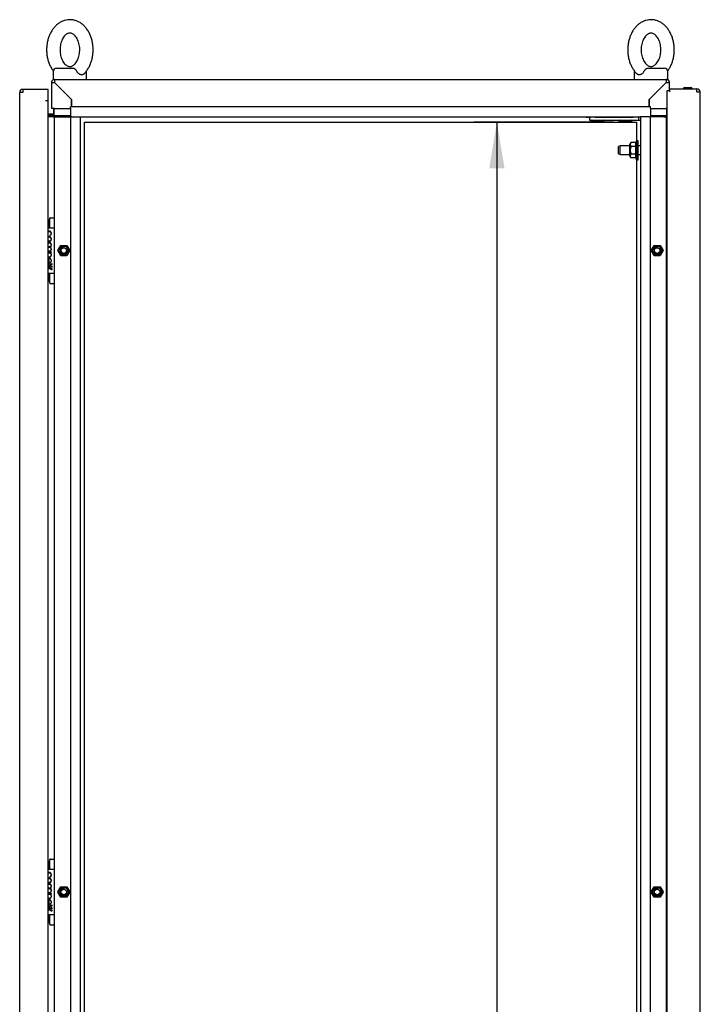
# Paper-space layout 'Layout1' of a CAD drawing. Extents: x 94 to 6181, y 158 to 4314.
# Tile 4 of 11: x 2140 to 2750, y 2424 to 3307. Entities that reach past the tile are written whole.
import ezdxf
from ezdxf.lldxf.tags import DXFTag

# ---------------------------------------------------------------- set-up
doc = ezdxf.new("R2010")
doc.units = 0
doc.header["$LTSCALE"] = 15
doc.layers.get('0').update_dxf_attribs({"linetype": 'CONTINUOUS'})
for name, color, linetype in [('_TRANSLATION', 7, 'CONTINUOUS'), ('AE00100_03', 7, 'CONTINUOUS'), ('AE00198_03', 7, 'CONTINUOUS'), ('AE00217_25', 7, 'CONTINUOUS'), ('AE00219_00', 7, 'CONTINUOUS'), ('AE00219_03', 7, 'CONTINUOUS'), ('AE00224_00', 7, 'CONTINUOUS'), ('AE00368_00', 7, 'CONTINUOUS'), ('AE00500_10', 7, 'CONTINUOUS'), ('AE00715_01', 7, 'CONTINUOUS'), ('DV2__TRANSLATION', 7, 'CONTINUOUS'), ('F0000001_24', 7, 'CONTINUOUS'), ('F0000001_44', 7, 'CONTINUOUS'), ('F0000001_45', 7, 'CONTINUOUS'), ('M0000000_06', 7, 'CONTINUOUS'), ('M0000000_14', 7, 'CONTINUOUS'), ('M0000000_39', 7, 'CONTINUOUS'), ('M0000000_54', 7, 'CONTINUOUS'), ('M0000000_59', 7, 'CONTINUOUS'), ('M0000000_70', 7, 'CONTINUOUS')]:
    doc.layers.add(name, color=color, linetype=linetype)
doc.styles.add('SEACAD_ARIAL', font='arial.ttf')
doc.styles.add('SEACAD_ARIALI', font='ariali.ttf')
tags = doc.linetypes.add('CENTER2', pattern=[28.575, 19.05, -3.175, 3.175, -3.175]).pattern_tags.tags
tags[10:11] = [DXFTag(74, 4), DXFTag(75, 0), DXFTag(340, '0'), DXFTag(46, 0.0), DXFTag(50, 0.0), DXFTag(44, 0.0), DXFTag(45, 0.0)]
tags[8:9] = [DXFTag(74, 4), DXFTag(75, 0), DXFTag(340, '0'), DXFTag(46, 0.0), DXFTag(50, 0.0), DXFTag(44, 0.0), DXFTag(45, 0.0)]
tags[6:7] = [DXFTag(74, 4), DXFTag(75, 0), DXFTag(340, '0'), DXFTag(46, 0.0), DXFTag(50, 0.0), DXFTag(44, 0.0), DXFTag(45, 0.0)]
tags[4:5] = [DXFTag(74, 4), DXFTag(75, 0), DXFTag(340, '0'), DXFTag(46, 0.0), DXFTag(50, 0.0), DXFTag(44, 0.0), DXFTag(45, 0.0)]
doc.dimstyles.new('ISO', dxfattribs={"dimtxt": 13.75, "dimasz": 13.75, "dimexe": 6.875, "dimexo": 6.875, "dimgap": 3.4375, "dimtad": 1, "dimdec": 1, "dimtxsty": 'SEACAD_ARIAL', "dimblk1": '_SE_FILLED', "dimblk2": '_SE_FILLED', "dimsah": 1, "dimcen": 6.875, "dimazin": 3, "dimtfac": 0.7, "dimtdec": 3, "dimtmove": 0, "dimatfit": 3})

# ---------------------------------------------------------------- blocks, each defined once
blk = doc.blocks.new('DMBLK25')
at = {"layer": '_TRANSLATION', "linetype": 'CONTINUOUS'}
for points in [[(2560.84, 3173.37), (2574.59, 3173.37), (2567.71, 3214.62)], [(2560.84, 1325.87), (2567.71, 1284.62), (2574.59, 1325.87)]]:
    blk.add_hatch(color=7, dxfattribs=at).paths.add_polyline_path(points)
at = {"layer": '_TRANSLATION', "color": 7, "linetype": 'CONTINUOUS'}
for p, q in [((2672.28, 3214.62), (2547.09, 3214.62)), ((2567.71, 3214.62), (2567.71, 1284.62)), ((2672.28, 1284.62), (2547.09, 1284.62))]:
    blk.add_line(p, q, dxfattribs=at)
at = {"layer": '_TRANSLATION', "color": 7, "linetype": 'CONTINUOUS', "style": 'SEACAD_ARIALI'}
blk.add_text('1930', height=41.25, rotation=90, dxfattribs=at).set_placement((2557.4, 2185.45))
blk = doc.blocks.new('_SE_FILLED')
at = {"color": 0}
blk.add_line((0, 0), (-1, 0), dxfattribs=at)
blk.add_solid([(0, 0), (-1, -0.1665), (-1, 0.1665), (0, 0)], dxfattribs=at)

psp = doc.layouts.get("Layout1")

# ---------------------------------------------------------------- linework, layer by layer
at = {"layer": 'AE00100_03', "color": 7, "linetype": 'CONTINUOUS'}
psp.add_line((2736.2, 3245.92), (2741.6, 3245.92), dxfattribs=at)
for centre, start, end in [((2736.2, 3244.62), 90, 180), ((2741.6, 3244.62), 0, 90)]:
    psp.add_arc(centre, 1.3, start, end, dxfattribs=at)
at = {"layer": 'AE00198_03', "color": 7, "linetype": 'CONTINUOUS'}
for p, q in [((2166.2, 3120.12), (2166.2, 3127.37)), ((2166.9, 3127.37), (2166.2, 3127.37)), ((2166.2, 3071.87), (2166.2, 3079.12)), ((2166.2, 3071.87), (2166.9, 3071.87)), ((2166.2, 2552.37), (2166.2, 2545.12)), ((2166.9, 2552.37), (2166.2, 2552.37)), ((2166.2, 2504.12), (2166.2, 2496.87)), ((2166.2, 2496.87), (2166.9, 2496.87))]:
    psp.add_line(p, q, dxfattribs=at)
for centre, start, end in [((2171.57, 3121.44), 132.17472, 140.4792), ((2171.57, 3077.8), 219.5208, 227.82528), ((2171.57, 2546.44), 132.17472, 140.4792), ((2171.57, 2502.8), 219.5208, 227.82528)]:
    psp.add_arc(centre, 8, start, end, dxfattribs=at)
at = {"layer": 'AE00217_25', "color": 7, "linetype": 'CONTINUOUS'}
for p, q in [((2678.18, 3193.62), (2676.9, 3192.94)), ((2676.9, 3186.3), (2676.9, 3192.94)), ((2678.18, 3185.62), (2678.18, 3193.62)), ((2686.9, 3193.62), (2678.18, 3193.62)), ((2696.4, 3193.62), (2694.4, 3193.62)), ((2676.9, 3186.3), (2678.18, 3185.62)), ((2678.18, 3185.62), (2686.9, 3185.62)), ((2694.4, 3185.62), (2696.4, 3185.62))]:
    psp.add_line(p, q, dxfattribs=at)
at = {"layer": 'AE00219_00', "color": 7, "linetype": 'CONTINUOUS'}
for p, q in [((2652.44, 3216.62), (2651.9, 3216.12)), ((2651.9, 3216.12), (2663.9, 3216.12)), ((2651.9, 3216.12), (2651.9, 3215.62)), ((2651.9, 3215.62), (2663.9, 3215.62)), ((2654.9, 3219.62), (2654.9, 3219.12)), ((2660.9, 3219.12), (2660.9, 3219.62)), ((2663.9, 3216.12), (2663.37, 3216.62)), ((2663.9, 3215.62), (2663.9, 3216.12)), ((2677.44, 3216.62), (2676.9, 3216.12)), ((2676.9, 3216.12), (2688.9, 3216.12)), ((2676.9, 3216.12), (2676.9, 3215.62)), ((2676.9, 3215.62), (2688.9, 3215.62)), ((2679.9, 3219.62), (2679.9, 3219.12)), ((2685.9, 3219.12), (2685.9, 3219.62)), ((2688.9, 3216.12), (2688.37, 3216.62)), ((2688.9, 3215.62), (2688.9, 3216.12))]:
    psp.add_line(p, q, dxfattribs=at)
at = {"layer": 'AE00219_03', "color": 7, "linetype": 'CONTINUOUS'}
for p, q in [((2750.1, 3128.12), (2749.9, 3128.12)), ((2750.1, 3116.12), (2750.1, 3128.12)), ((2749.9, 3116.12), (2750.1, 3116.12)), ((2750.1, 2553.12), (2749.9, 2553.12)), ((2750.1, 2541.12), (2750.1, 2553.12)), ((2749.9, 2541.12), (2750.1, 2541.12))]:
    psp.add_line(p, q, dxfattribs=at)
at = {"layer": 'AE00224_00', "color": 7, "linetype": 'CONTINUOUS'}
for p, q in [((2687.95, 3196.55), (2686.9, 3195.12)), ((2691.9, 3196.55), (2687.95, 3196.55)), ((2692.9, 3198.12), (2691.9, 3195.62)), ((2691.9, 3196.55), (2691.9, 3194.82)), ((2692.9, 3181.12), (2692.9, 3198.12)), ((2694.4, 3198.12), (2692.9, 3198.12)), ((2694.4, 3181.12), (2694.4, 3198.12)), ((2686.9, 3184.13), (2686.9, 3195.12)), ((2691.9, 3193.08), (2687.95, 3193.08)), ((2691.9, 3194.82), (2691.9, 3193.08)), ((2691.9, 3193.08), (2691.9, 3189.62)), ((2691.9, 3189.62), (2691.9, 3186.16)), ((2686.9, 3184.13), (2687.95, 3182.69)), ((2691.9, 3186.16), (2687.95, 3186.16)), ((2691.9, 3182.69), (2687.95, 3182.69)), ((2691.9, 3186.16), (2691.9, 3184.42)), ((2691.9, 3184.42), (2691.9, 3182.69)), ((2691.9, 3183.62), (2692.9, 3181.12)), ((2692.9, 3181.12), (2694.4, 3181.12))]:
    psp.add_line(p, q, dxfattribs=at)
for points, knots in [([(2687.95, 3196.55), (2687.54, 3195.99), (2687.27, 3195.42), (2687.27, 3194.68), (2687.29, 3194.53), (2687.35, 3194.23), (2687.4, 3194.08), (2687.57, 3193.65), (2687.75, 3193.37), (2687.95, 3193.08)], [0, 0, 0, 0, 0.5, 0.5, 0.625, 0.625, 0.75, 0.75, 1, 1, 1, 1]), ([(2687.95, 3193.08), (2687.75, 3192.53), (2687.58, 3191.96), (2687.4, 3191.09), (2687.35, 3190.8), (2687.29, 3190.21), (2687.27, 3189.91), (2687.27, 3189.02), (2687.34, 3188.44), (2687.57, 3187.28), (2687.75, 3186.71), (2687.95, 3186.16)], [0, 0, 0, 0, 0.25, 0.25, 0.375, 0.375, 0.5, 0.5, 0.75, 0.75, 1, 1, 1, 1]), ([(2687.95, 3186.16), (2687.54, 3185.6), (2687.27, 3185.03), (2687.27, 3184.28), (2687.29, 3184.13), (2687.35, 3183.84), (2687.4, 3183.69), (2687.57, 3183.26), (2687.75, 3182.97), (2687.95, 3182.69)], [0, 0, 0, 0, 0.5, 0.5, 0.625, 0.625, 0.75, 0.75, 1, 1, 1, 1])]:
    psp.add_open_spline(points, degree=3, knots=knots, dxfattribs=at)
at = {"layer": 'AE00368_00', "color": 7, "linetype": 'CONTINUOUS'}
for p, q in [((2647.7, 3219.62), (2647.7, 3219.12)), ((2647.7, 3219.12), (2650.93, 3219.12)), ((2668.1, 3219.12), (2668.1, 3219.62)), ((2672.7, 3219.62), (2672.7, 3219.12)), ((2693.1, 3219.12), (2693.1, 3219.62))]:
    psp.add_line(p, q, dxfattribs=at)
for centre, start, end in [((2651.5, 3219.82), 270, 343.39845), ((2664.3, 3219.82), 196.60155, 270), ((2676.5, 3219.82), 270, 343.39845), ((2689.3, 3219.82), 196.60155, 270)]:
    psp.add_arc(centre, 0.7, start, end, dxfattribs=at)
at = {"layer": 'AE00500_10', "color": 7, "linetype": 'CONTINUOUS'}
for p, q in [((2719.9, 3126.82), (2720.4, 3126.82)), ((2720.4, 3117.42), (2719.9, 3117.42)), ((2173.99, 3099.65), (2176.67, 3104.3)), ((2176.67, 3094.95), (2173.99, 3099.6)), ((2175.07, 3099.62), (2177.24, 3103.37)), ((2177.24, 3095.87), (2175.07, 3099.62)), ((2176.72, 3104.32), (2182.09, 3104.32)), ((2177.24, 3103.37), (2181.57, 3103.37)), ((2181.57, 3103.37), (2183.73, 3099.62)), ((2183.73, 3099.62), (2181.57, 3095.87)), ((2182.13, 3104.3), (2184.82, 3099.65)), ((2184.82, 3099.6), (2182.13, 3094.95)), ((2705.99, 3099.65), (2708.67, 3104.3)), ((2708.67, 3094.95), (2705.99, 3099.6)), ((2707.07, 3099.62), (2709.24, 3103.37)), ((2709.24, 3095.87), (2707.07, 3099.62)), ((2708.72, 3104.32), (2714.09, 3104.32)), ((2709.24, 3103.37), (2713.57, 3103.37)), ((2713.57, 3103.37), (2715.73, 3099.62)), ((2715.73, 3099.62), (2713.57, 3095.87)), ((2714.13, 3104.3), (2716.82, 3099.65)), ((2716.82, 3099.6), (2714.13, 3094.95)), ((2182.09, 3094.92), (2176.72, 3094.92)), ((2181.57, 3095.87), (2177.24, 3095.87)), ((2714.09, 3094.92), (2708.72, 3094.92)), ((2713.57, 3095.87), (2709.24, 3095.87)), ((2719.9, 3081.82), (2720.4, 3081.82)), ((2720.4, 3072.42), (2719.9, 3072.42)), ((2719.9, 2551.82), (2720.4, 2551.82)), ((2720.4, 2542.42), (2719.9, 2542.42)), ((2173.99, 2524.65), (2176.67, 2529.3)), ((2176.67, 2519.95), (2173.99, 2524.6)), ((2175.07, 2524.62), (2177.24, 2528.37)), ((2177.24, 2520.87), (2175.07, 2524.62)), ((2176.72, 2529.32), (2182.09, 2529.32)), ((2177.24, 2528.37), (2181.57, 2528.37)), ((2181.57, 2528.37), (2183.73, 2524.62)), ((2183.73, 2524.62), (2181.57, 2520.87)), ((2182.13, 2529.3), (2184.82, 2524.65)), ((2184.82, 2524.6), (2182.13, 2519.95)), ((2705.99, 2524.65), (2708.67, 2529.3)), ((2708.67, 2519.95), (2705.99, 2524.6)), ((2707.07, 2524.62), (2709.24, 2528.37)), ((2709.24, 2520.87), (2707.07, 2524.62)), ((2708.72, 2529.32), (2714.09, 2529.32)), ((2709.24, 2528.37), (2713.57, 2528.37)), ((2713.57, 2528.37), (2715.73, 2524.62)), ((2715.73, 2524.62), (2713.57, 2520.87)), ((2714.13, 2529.3), (2716.82, 2524.65)), ((2716.82, 2524.6), (2714.13, 2519.95)), ((2182.09, 2519.92), (2176.72, 2519.92)), ((2181.57, 2520.87), (2177.24, 2520.87)), ((2714.09, 2519.92), (2708.72, 2519.92)), ((2713.57, 2520.87), (2709.24, 2520.87)), ((2719.9, 2506.82), (2720.4, 2506.82)), ((2720.4, 2497.42), (2719.9, 2497.42))]:
    psp.add_line(p, q, dxfattribs=at)
for centre in [(2179.4, 3099.62), (2711.4, 3099.62), (2179.4, 2524.62), (2711.4, 2524.62)]:
    psp.add_circle(centre, 2.46, dxfattribs=at)
for centre, radius, start, end in [((2174.03, 3099.62), 0.05, 150, 210), ((2179.4, 3099.62), 3, 75, 15), ((2176.72, 3104.27), 0.05, 90, 150), ((2182.09, 3104.27), 0.05, 30, 90), ((2184.77, 3099.62), 0.05, 330, 30), ((2706.03, 3099.62), 0.05, 150, 210), ((2711.4, 3099.62), 3, 75, 15), ((2708.72, 3104.27), 0.05, 90, 150), ((2714.09, 3104.27), 0.05, 30, 90), ((2716.77, 3099.62), 0.05, 330, 30), ((2176.72, 3094.97), 0.05, 210, 270), ((2182.09, 3094.97), 0.05, 270, 330), ((2708.72, 3094.97), 0.05, 210, 270), ((2714.09, 3094.97), 0.05, 270, 330), ((2174.03, 2524.62), 0.05, 150, 210), ((2179.4, 2524.62), 3, 75, 15), ((2176.72, 2529.27), 0.05, 90, 150), ((2182.09, 2529.27), 0.05, 30, 90), ((2184.77, 2524.62), 0.05, 330, 30), ((2706.03, 2524.62), 0.05, 150, 210), ((2711.4, 2524.62), 3, 75, 15), ((2708.72, 2529.27), 0.05, 90, 150), ((2714.09, 2529.27), 0.05, 30, 90), ((2716.77, 2524.62), 0.05, 330, 30), ((2176.72, 2519.97), 0.05, 210, 270), ((2182.09, 2519.97), 0.05, 270, 330), ((2708.72, 2519.97), 0.05, 210, 270), ((2714.09, 2519.97), 0.05, 270, 330)]:
    psp.add_arc(centre, radius, start, end, dxfattribs=at)
at = {"layer": 'AE00715_01', "color": 7, "linetype": 'CONTINUOUS'}
for p, q in [((2169.9, 3260.12), (2169.9, 3253.12)), ((2172.9, 3263.12), (2188.2, 3263.12)), ((2199.9, 3253.12), (2199.9, 3260.12)), ((2690.9, 3260.12), (2690.9, 3253.12)), ((2702.6, 3263.12), (2717.9, 3263.12)), ((2720.9, 3253.12), (2720.9, 3260.12)), ((2169.9, 3253.12), (2171.2, 3253.12)), ((2178.9, 3253.12), (2190.9, 3253.12)), ((2699.9, 3253.12), (2711.9, 3253.12)), ((2719.6, 3253.12), (2720.9, 3253.12))]:
    psp.add_line(p, q, dxfattribs=at)
for centre, start, end in [((2172.9, 3260.12), 90, 180), ((2196.9, 3260.12), 0, 10.75203), ((2693.9, 3260.12), 169.14287, 180), ((2717.9, 3260.12), 0, 90)]:
    psp.add_arc(centre, 3, start, end, dxfattribs=at)
for points, knots in [([(2184.9, 3306.62), (2184.24, 3306.6), (2182.82, 3306.55), (2180.36, 3306.06), (2177.76, 3305.1), (2175.27, 3303.71), (2172.96, 3301.92), (2170.84, 3299.76), (2168.95, 3297.23), (2167.32, 3294.4), (2166, 3291.3), (2165, 3287.99), (2164.33, 3284.54), (2164.02, 3281), (2164.06, 3277.43), (2164.46, 3273.9), (2165.2, 3270.45), (2166.3, 3267.15), (2167.73, 3264.04), (2169.03, 3261.96), (2169.83, 3260.84), (2169.98, 3260.64)], [0, 0, 0, 0, 0.0324562, 0.0816786, 0.1309184, 0.1805933, 0.2310267, 0.282371, 0.334587, 0.3874859, 0.4408208, 0.4943779, 0.548, 0.6016517, 0.6553516, 0.7091432, 0.7630646, 0.8171615, 0.8714486, 0.9258621, 0.938263, 0.938263, 0.938263, 0.938263]), ([(2197.39, 3257.91), (2198.16, 3258.7), (2199.47, 3260.07), (2201.32, 3262.74), (2202.86, 3265.63), (2204.1, 3268.8), (2205.01, 3272.15), (2205.59, 3275.63), (2205.81, 3279.18), (2205.67, 3282.74), (2205.19, 3286.26), (2204.35, 3289.67), (2203.16, 3292.93), (2201.64, 3295.97), (2199.81, 3298.73), (2197.68, 3301.16), (2195.3, 3303.19), (2192.71, 3304.79), (2190.01, 3305.9), (2187.33, 3306.52), (2185.74, 3306.59), (2184.9, 3306.62)], [0, 0, 0, 0, 0.051244, 0.103659, 0.156694, 0.210102, 0.263683, 0.317311, 0.370969, 0.424686, 0.478503, 0.532464, 0.586609, 0.640939, 0.695352, 0.749621, 0.803421, 0.856393, 0.908286, 0.959071, 1, 1, 1, 1]), ([(2705.9, 3306.62), (2705.24, 3306.6), (2703.82, 3306.55), (2701.36, 3306.06), (2698.76, 3305.1), (2696.27, 3303.71), (2693.96, 3301.92), (2691.84, 3299.76), (2689.95, 3297.23), (2688.32, 3294.4), (2687, 3291.3), (2686, 3287.99), (2685.33, 3284.54), (2685.02, 3281), (2685.06, 3277.43), (2685.46, 3273.9), (2686.2, 3270.45), (2687.3, 3267.15), (2688.73, 3264.04), (2690.48, 3261.24), (2692.12, 3259.14), (2693.13, 3258.23), (2693.45, 3257.95)], [0, 0, 0, 0, 0.032451, 0.081666, 0.130899, 0.180566, 0.230992, 0.282328, 0.334536, 0.387427, 0.440754, 0.494303, 0.547917, 0.601561, 0.655252, 0.709036, 0.762949, 0.817038, 0.871317, 0.925722, 0.980051, 1, 1, 1, 1]), ([(2720.82, 3260.64), (2721.32, 3261.3), (2722.42, 3262.93), (2723.86, 3265.63), (2725.1, 3268.8), (2726.01, 3272.15), (2726.59, 3275.63), (2726.81, 3279.18), (2726.67, 3282.74), (2726.19, 3286.26), (2725.35, 3289.67), (2724.16, 3292.93), (2722.64, 3295.97), (2720.81, 3298.73), (2718.68, 3301.16), (2716.3, 3303.19), (2713.71, 3304.79), (2711.01, 3305.9), (2708.33, 3306.52), (2706.74, 3306.59), (2705.9, 3306.62)], [0.0619842, 0.0619842, 0.0619842, 0.0619842, 0.1038465, 0.15687, 0.2102672, 0.263837, 0.3174534, 0.3711004, 0.4248059, 0.4786124, 0.5325621, 0.5866953, 0.6410136, 0.6954158, 0.7496736, 0.8034617, 0.8564226, 0.9083055, 0.9590799, 1, 1, 1, 1]), ([(2184.9, 3294.62), (2185.08, 3294.62), (2185.61, 3294.6), (2186.57, 3294.37), (2187.78, 3293.76), (2189.02, 3292.8), (2190.24, 3291.45), (2191.38, 3289.7), (2192.34, 3287.65), (2193.09, 3285.34), (2193.58, 3282.86), (2193.79, 3280.26), (2193.72, 3277.65), (2193.36, 3275.09), (2192.74, 3272.69), (2191.88, 3270.52), (2190.84, 3268.65), (2189.68, 3267.12), (2188.46, 3265.96), (2187.24, 3265.17), (2186.05, 3264.72), (2184.84, 3264.56), (2183.64, 3264.74), (2182.37, 3265.27), (2181.13, 3266.14), (2179.88, 3267.39), (2178.7, 3269.06), (2177.69, 3271.04), (2176.89, 3273.29), (2176.33, 3275.74), (2176.04, 3278.31), (2176.04, 3280.93), (2176.33, 3283.51), (2176.89, 3285.95), (2177.69, 3288.19), (2178.68, 3290.14), (2179.82, 3291.77), (2181.03, 3293.02), (2182.26, 3293.9), (2183.45, 3294.44), (2184.33, 3294.61), (2184.79, 3294.62), (2184.9, 3294.62)], [0, 0, 0, 0, 0.012202, 0.041202, 0.067065, 0.091509, 0.117528, 0.142885, 0.168062, 0.193234, 0.218478, 0.243795, 0.269143, 0.294454, 0.319651, 0.344689, 0.369566, 0.39436, 0.419224, 0.444524, 0.470996, 0.499992, 0.533369, 0.559864, 0.584607, 0.610964, 0.636435, 0.661629, 0.686793, 0.712016, 0.737317, 0.762662, 0.787994, 0.813225, 0.838306, 0.86322, 0.888022, 0.912846, 0.937982, 0.964056, 0.992233, 1, 1, 1, 1]), ([(2705.9, 3294.62), (2706.08, 3294.62), (2706.61, 3294.6), (2707.57, 3294.37), (2708.78, 3293.76), (2710.02, 3292.8), (2711.24, 3291.45), (2712.38, 3289.7), (2713.34, 3287.65), (2714.09, 3285.34), (2714.58, 3282.86), (2714.79, 3280.26), (2714.72, 3277.65), (2714.36, 3275.09), (2713.74, 3272.69), (2712.88, 3270.52), (2711.84, 3268.65), (2710.68, 3267.12), (2709.46, 3265.96), (2708.24, 3265.17), (2707.05, 3264.72), (2705.84, 3264.56), (2704.64, 3264.74), (2703.37, 3265.27), (2702.13, 3266.14), (2700.88, 3267.39), (2699.7, 3269.06), (2698.69, 3271.04), (2697.89, 3273.29), (2697.33, 3275.74), (2697.04, 3278.31), (2697.04, 3280.93), (2697.33, 3283.51), (2697.89, 3285.95), (2698.69, 3288.19), (2699.68, 3290.14), (2700.82, 3291.77), (2702.03, 3293.02), (2703.26, 3293.9), (2704.45, 3294.44), (2705.33, 3294.61), (2705.79, 3294.62), (2705.9, 3294.62)], [0, 0, 0, 0, 0.012202, 0.041202, 0.067065, 0.091509, 0.117528, 0.142885, 0.168062, 0.193234, 0.218478, 0.243795, 0.269143, 0.294454, 0.319651, 0.344689, 0.369566, 0.39436, 0.419224, 0.444524, 0.470996, 0.499992, 0.533369, 0.559864, 0.584607, 0.610964, 0.636435, 0.661629, 0.686793, 0.712016, 0.737317, 0.762662, 0.787994, 0.813225, 0.838306, 0.86322, 0.888022, 0.912846, 0.937982, 0.964056, 0.992233, 1, 1, 1, 1]), ([(2188.2, 3263.12), (2188.34, 3263.12), (2188.47, 3263.1), (2188.73, 3263.02), (2188.86, 3262.96), (2189.12, 3262.8), (2189.25, 3262.7), (2189.51, 3262.47), (2189.64, 3262.34), (2189.9, 3262.05), (2190.03, 3261.9), (2190.28, 3261.57), (2190.41, 3261.4), (2190.78, 3260.87), (2191.01, 3260.5), (2191.21, 3260.12)], [0, 0, 0, 0, 0.125, 0.125, 0.25, 0.25, 0.375, 0.375, 0.5, 0.5, 0.625, 0.625, 0.75, 0.75, 1, 1, 1, 1]), ([(2197.38, 3257.9), (2197.27, 3257.79), (2197.14, 3257.69), (2196.87, 3257.51), (2196.72, 3257.43), (2196.4, 3257.3), (2196.23, 3257.25), (2195.88, 3257.19), (2195.7, 3257.17), (2195.33, 3257.17), (2195.14, 3257.19), (2194.75, 3257.25), (2194.55, 3257.3), (2194.15, 3257.43), (2193.95, 3257.51), (2193.56, 3257.7), (2193.36, 3257.81), (2192.78, 3258.2), (2192.41, 3258.51), (2191.91, 3259.06), (2191.75, 3259.26), (2191.46, 3259.68), (2191.33, 3259.89), (2191.21, 3260.12)], [0.2577288, 0.2577288, 0.2577288, 0.2577288, 0.3125, 0.3125, 0.375, 0.375, 0.4375, 0.4375, 0.5, 0.5, 0.5625, 0.5625, 0.625, 0.625, 0.6875, 0.6875, 0.75, 0.75, 0.875, 0.875, 0.9375, 0.9375, 1, 1, 1, 1]), ([(2699.6, 3260.12), (2699.36, 3259.67), (2699.07, 3259.25), (2698.4, 3258.51), (2698.03, 3258.2), (2697.46, 3257.82), (2697.26, 3257.7), (2696.86, 3257.51), (2696.66, 3257.43), (2696.26, 3257.3), (2696.07, 3257.25), (2695.67, 3257.19), (2695.48, 3257.17), (2695.11, 3257.17), (2694.93, 3257.19), (2694.58, 3257.25), (2694.41, 3257.3), (2694.09, 3257.43), (2693.94, 3257.51), (2693.66, 3257.69), (2693.53, 3257.8), (2693.41, 3257.91)], [0, 0, 0, 0, 0.125, 0.125, 0.25, 0.25, 0.3125, 0.3125, 0.375, 0.375, 0.4375, 0.4375, 0.5, 0.5, 0.5625, 0.5625, 0.625, 0.625, 0.6875, 0.6875, 0.7450797, 0.7450797, 0.7450797, 0.7450797]), ([(2699.6, 3260.12), (2699.8, 3260.5), (2700.02, 3260.87), (2700.39, 3261.4), (2700.52, 3261.57), (2700.77, 3261.9), (2700.9, 3262.05), (2701.16, 3262.34), (2701.29, 3262.47), (2701.55, 3262.7), (2701.69, 3262.8), (2701.95, 3262.96), (2702.08, 3263.02), (2702.34, 3263.1), (2702.47, 3263.12), (2702.6, 3263.12)], [0, 0, 0, 0, 0.25, 0.25, 0.375, 0.375, 0.5, 0.5, 0.625, 0.625, 0.75, 0.75, 0.875, 0.875, 1, 1, 1, 1])]:
    psp.add_open_spline(points, degree=3, knots=knots, dxfattribs=at)
at = {"layer": 'DV2__TRANSLATION', "color": 7, "linetype": 'CENTER2'}
for p, q in [((2197.9, 3214.62), (2692.9, 3214.62)), ((2197.9, 1284.62), (2197.9, 3214.62)), ((2692.9, 3214.62), (2692.9, 1284.62))]:
    psp.add_line(p, q, dxfattribs=at)
at = {"layer": 'F0000001_24', "color": 7, "linetype": 'CONTINUOUS'}
for p, q in [((2166.9, 3128.41), (2166.9, 3128.62)), ((2166.9, 3120.24), (2166.9, 3128.41)), ((2167.4, 3129.12), (2170.4, 3129.12)), ((2170.9, 3128.62), (2170.9, 3128.41)), ((2170.9, 3128.41), (2170.9, 3120.24)), ((2165.77, 3120.12), (2170.4, 3120.12)), ((2166.9, 3120.12), (2166.9, 3120.24)), ((2170.9, 3120.24), (2170.9, 3119.62)), ((2170.9, 3119.62), (2170.9, 3079.62)), ((2165.43, 3112.99), (2165.48, 3112.97)), ((2165.48, 3113.25), (2165.45, 3113.26)), ((2165.48, 3112.97), (2165.48, 3113.25)), ((2166.96, 3113.26), (2166.94, 3113.25)), ((2166.94, 3113.25), (2166.94, 3112.96)), ((2166.94, 3112.96), (2166.99, 3112.98)), ((2166.21, 3106.98), (2165.4, 3106.98)), ((2165.4, 3106.71), (2166.21, 3106.71)), ((2166.19, 3102.98), (2165.4, 3102.98)), ((2165.4, 3102.71), (2166.19, 3102.71)), ((2166.23, 3098.97), (2165.4, 3098.97)), ((2165.4, 3098.71), (2166.21, 3098.71)), ((2168.35, 3097.82), (2165.4, 3097.82)), ((2165.9, 3097.53), (2166.52, 3097.53)), ((2166.17, 3092.41), (2166.17, 3088.43)), ((2166.47, 3088.69), (2166.47, 3092.4)), ((2167.33, 3097.53), (2168.35, 3097.53)), ((2168.35, 3097.53), (2168.35, 3097.82)), ((2165.46, 3088.53), (2165.51, 3088.51)), ((2165.51, 3088.79), (2165.48, 3088.8)), ((2165.51, 3088.51), (2165.51, 3088.79)), ((2166.17, 3088.43), (2166.18, 3088.42)), ((2166.18, 3088.42), (2166.41, 3088.42)), ((2168.9, 3087.13), (2168.9, 3087.68)), ((2168.9, 3082.64), (2168.9, 3083.18)), ((2170.4, 3079.12), (2165.77, 3079.12)), ((2166.9, 3079), (2166.9, 3079.12)), ((2166.9, 3070.83), (2166.9, 3079)), ((2170.9, 3079.62), (2170.9, 3079)), ((2170.9, 3079), (2170.9, 3070.83)), ((2166.9, 3070.62), (2166.9, 3070.83)), ((2167.4, 3070.12), (2170.4, 3070.12)), ((2170.9, 3070.83), (2170.9, 3070.62)), ((2166.9, 2553.41), (2166.9, 2553.62)), ((2166.9, 2545.24), (2166.9, 2553.41)), ((2167.4, 2554.12), (2170.4, 2554.12)), ((2170.9, 2553.62), (2170.9, 2553.41)), ((2170.9, 2553.41), (2170.9, 2545.24)), ((2165.77, 2545.12), (2170.4, 2545.12)), ((2166.9, 2545.12), (2166.9, 2545.24)), ((2170.9, 2545.24), (2170.9, 2544.62)), ((2170.9, 2544.62), (2170.9, 2504.62)), ((2165.43, 2537.99), (2165.48, 2537.97)), ((2165.48, 2538.25), (2165.45, 2538.26)), ((2165.48, 2537.97), (2165.48, 2538.25)), ((2166.96, 2538.26), (2166.94, 2538.25)), ((2166.94, 2538.25), (2166.94, 2537.96)), ((2166.94, 2537.96), (2166.99, 2537.98)), ((2166.21, 2531.98), (2165.4, 2531.98)), ((2165.4, 2531.71), (2166.21, 2531.71)), ((2166.19, 2527.98), (2165.4, 2527.98)), ((2165.4, 2527.71), (2166.19, 2527.71)), ((2166.23, 2523.97), (2165.4, 2523.97)), ((2165.4, 2523.71), (2166.21, 2523.71)), ((2168.35, 2522.82), (2165.4, 2522.82)), ((2165.9, 2522.53), (2166.52, 2522.53)), ((2166.17, 2517.41), (2166.17, 2513.43)), ((2166.47, 2513.69), (2166.47, 2517.4)), ((2167.33, 2522.53), (2168.35, 2522.53)), ((2168.35, 2522.53), (2168.35, 2522.82)), ((2165.46, 2513.53), (2165.51, 2513.51)), ((2165.51, 2513.79), (2165.48, 2513.8)), ((2165.51, 2513.51), (2165.51, 2513.79)), ((2166.17, 2513.43), (2166.18, 2513.42)), ((2166.18, 2513.42), (2166.41, 2513.42)), ((2168.9, 2512.13), (2168.9, 2512.68)), ((2168.9, 2507.64), (2168.9, 2508.18)), ((2170.4, 2504.12), (2165.77, 2504.12)), ((2166.9, 2504), (2166.9, 2504.12)), ((2166.9, 2495.83), (2166.9, 2504)), ((2170.9, 2504.62), (2170.9, 2504)), ((2170.9, 2504), (2170.9, 2495.83)), ((2166.9, 2495.62), (2166.9, 2495.83)), ((2167.4, 2495.12), (2170.4, 2495.12)), ((2170.9, 2495.83), (2170.9, 2495.62))]:
    psp.add_line(p, q, dxfattribs=at)
for centre in [(2168.26, 3085.16), (2168.26, 2510.16)]:
    psp.add_circle(centre, 0.615, dxfattribs=at)
for centre, radius, start, end in [((2167.4, 3128.62), 0.5, 90, 180), ((2170.4, 3128.62), 0.5, 0, 90), ((2165.77, 3118.12), 2, 90, 100.48424), ((2170.4, 3119.62), 0.5, 0, 90), ((2166.06, 3114.79), 1.64, 246.49776, 248.42349), ((2166.06, 3090.35), 1.65, 246.4613, 249.51964), ((2166.06, 3090.35), 1.91, 249.88038, 251.84416), ((2164.34, 3084.97), 2.28, 311.35343, 335.40846), ((2168.5, 3085.34), 2.28, 131.35343, 155.40846), ((2165.77, 3081.12), 2, 259.51576, 270), ((2170.4, 3079.62), 0.5, 270, 0), ((2167.4, 3070.62), 0.5, 180, 270), ((2170.4, 3070.62), 0.5, 270, 0), ((2167.4, 2553.62), 0.5, 90, 180), ((2170.4, 2553.62), 0.5, 0, 90), ((2165.77, 2543.12), 2, 90, 100.48424), ((2170.4, 2544.62), 0.5, 0, 90), ((2166.06, 2539.79), 1.64, 246.49776, 248.42349), ((2166.06, 2515.35), 1.65, 246.4613, 249.51964), ((2166.06, 2515.35), 1.91, 249.88038, 251.84416), ((2164.34, 2509.97), 2.28, 311.35343, 335.40846), ((2168.5, 2510.34), 2.28, 131.35343, 155.40846), ((2165.77, 2506.12), 2, 259.51576, 270), ((2170.4, 2504.62), 0.5, 270, 0), ((2167.4, 2495.62), 0.5, 180, 270), ((2170.4, 2495.62), 0.5, 270, 0)]:
    psp.add_arc(centre, radius, start, end, dxfattribs=at)
for points, knots in [([(2166.99, 3112.98), (2167.98, 3113.32), (2168.33, 3114.27), (2168.33, 3114.98), (2168.33, 3116.05), (2167.6, 3117.12), (2166.21, 3117.12), (2165.9, 3117.12), (2165.62, 3117.07), (2165.38, 3116.98)], [0, 0, 0, 0, 0.2499787, 0.2499787, 0.2499787, 0.4999858, 0.4999858, 0.4999858, 0.553788, 0.553788, 0.553788, 0.553788]), ([(2165.39, 3116.69), (2165.62, 3116.8), (2165.9, 3116.86), (2166.21, 3116.86), (2167.49, 3116.86), (2168.07, 3115.89), (2168.07, 3114.98)], [0.5815817, 0.5815817, 0.5815817, 0.5815817, 0.6652315, 0.6652315, 0.6652315, 1, 1, 1, 1]), ([(2168.33, 3109.93), (2168.33, 3111), (2167.6, 3112.07), (2166.21, 3112.07), (2165.9, 3112.07), (2165.62, 3112.02), (2165.38, 3111.93)], [0, 0, 0, 0, 0.3333333, 0.3333333, 0.3333333, 0.4050672, 0.4050672, 0.4050672, 0.4050672]), ([(2165.39, 3111.64), (2165.62, 3111.75), (2165.89, 3111.81), (2166.21, 3111.81), (2167.49, 3111.81), (2168.07, 3110.83), (2168.07, 3109.93), (2168.07, 3109.04), (2167.49, 3108.07), (2166.21, 3108.07)], [0.4374369, 0.4374369, 0.4374369, 0.4374369, 0.5, 0.5, 0.5, 0.75, 0.75, 0.75, 1, 1, 1, 1]), ([(2165.4, 3107.94), (2165.65, 3107.85), (2165.92, 3107.81), (2166.21, 3107.81), (2167.67, 3107.81), (2168.33, 3108.91), (2168.33, 3109.93)], [0.2750007, 0.2750007, 0.2750007, 0.2750007, 0.5, 0.5, 0.5, 1, 1, 1, 1]), ([(2166.21, 3106.71), (2167.49, 3106.71), (2168.07, 3105.74), (2168.07, 3104.84), (2168.07, 3103.94), (2167.48, 3102.97), (2166.19, 3102.98)], [0, 0, 0, 0, 0.333291, 0.333291, 0.333291, 1, 1, 1, 1]), ([(2166.19, 3102.71), (2167.48, 3102.71), (2168.06, 3101.73), (2168.05, 3100.83), (2168.04, 3099.94), (2167.46, 3098.99), (2166.23, 3098.97)], [0, 0, 0, 0, 0.670744, 0.670744, 0.670744, 1, 1, 1, 1]), ([(2167.02, 3102.84), (2167.99, 3103.19), (2168.33, 3104.12), (2168.33, 3104.84), (2168.33, 3105.9), (2167.61, 3106.98), (2166.21, 3106.98)], [0, 0, 0, 0, 0.500028, 0.500028, 0.500028, 1, 1, 1, 1]), ([(2168.33, 3090.54), (2168.33, 3091.6), (2167.6, 3092.68), (2166.21, 3092.68), (2165.9, 3092.68), (2165.62, 3092.63), (2165.38, 3092.54)], [0, 0, 0, 0, 0.3336663, 0.3336663, 0.3336663, 0.405456, 0.405456, 0.405456, 0.405456]), ([(2165.4, 3093.69), (2165.65, 3093.6), (2165.92, 3093.55), (2166.21, 3093.55), (2167.67, 3093.55), (2168.33, 3094.65), (2168.33, 3095.68)], [0.2750085, 0.2750085, 0.2750085, 0.2750085, 0.5, 0.5, 0.5, 1, 1, 1, 1]), ([(2166.52, 3097.53), (2167.59, 3097.39), (2168.07, 3096.5), (2168.07, 3095.68), (2168.07, 3094.78), (2167.49, 3093.82), (2166.21, 3093.82)], [0, 0, 0, 0, 0.5, 0.5, 0.5, 1, 1, 1, 1]), ([(2166.47, 3092.4), (2167.57, 3092.28), (2168.07, 3091.38), (2168.07, 3090.54), (2168.07, 3089.7), (2167.57, 3088.81), (2166.47, 3088.69)], [0, 0, 0, 0, 0.5, 0.5, 0.5, 1, 1, 1, 1]), ([(2165.45, 3086.67), (2165.84, 3086.35), (2166.11, 3085.85), (2166.11, 3085.15), (2166.11, 3084.54), (2165.89, 3084.03), (2165.49, 3083.67), (2165.47, 3083.65), (2165.44, 3083.63), (2165.42, 3083.61)], [0.2982815, 0.2982815, 0.2982815, 0.2982815, 0.4, 0.4, 0.4, 0.6, 0.6, 0.6, 0.6134856, 0.6134856, 0.6134856, 0.6134856]), ([(2166.42, 3084.03), (2166.85, 3083.07), (2167.81, 3082.63), (2168.72, 3082.63), (2168.78, 3082.63), (2168.84, 3082.63), (2168.9, 3082.64)], [0, 0, 0, 0, 0.5, 0.5, 0.5, 1, 1, 1, 1]), ([(2168.9, 3083.18), (2168.84, 3083.18), (2168.78, 3083.18), (2168.72, 3083.18), (2167.77, 3083.18), (2166.73, 3083.8), (2166.73, 3085.16), (2166.73, 3085.78), (2166.95, 3086.29), (2167.35, 3086.64), (2167.71, 3086.96), (2168.2, 3087.14), (2168.73, 3087.14), (2168.79, 3087.14), (2168.84, 3087.14), (2168.9, 3087.13)], [0, 0, 0, 0, 0.2, 0.2, 0.2, 0.4, 0.4, 0.4, 0.6, 0.6, 0.6, 0.8, 0.8, 0.8, 1, 1, 1, 1]), ([(2168.9, 3087.68), (2168.84, 3087.68), (2168.79, 3087.68), (2168.73, 3087.68), (2168.07, 3087.68), (2167.45, 3087.46), (2166.99, 3087.05)], [0, 0, 0, 0, 0.5, 0.5, 0.5, 1, 1, 1, 1]), ([(2166.99, 2537.98), (2167.98, 2538.32), (2168.33, 2539.27), (2168.33, 2539.98), (2168.33, 2541.05), (2167.6, 2542.12), (2166.21, 2542.12), (2165.9, 2542.12), (2165.62, 2542.07), (2165.38, 2541.98)], [0, 0, 0, 0, 0.2499787, 0.2499787, 0.2499787, 0.4999858, 0.4999858, 0.4999858, 0.553788, 0.553788, 0.553788, 0.553788]), ([(2168.33, 2534.93), (2168.33, 2536), (2167.6, 2537.07), (2166.21, 2537.07), (2165.9, 2537.07), (2165.62, 2537.02), (2165.38, 2536.93)], [0, 0, 0, 0, 0.3333333, 0.3333333, 0.3333333, 0.4050672, 0.4050672, 0.4050672, 0.4050672]), ([(2165.39, 2541.69), (2165.62, 2541.8), (2165.9, 2541.86), (2166.21, 2541.86), (2167.49, 2541.86), (2168.07, 2540.89), (2168.07, 2539.98)], [0.5815817, 0.5815817, 0.5815817, 0.5815817, 0.6652315, 0.6652315, 0.6652315, 1, 1, 1, 1]), ([(2165.39, 2536.64), (2165.62, 2536.75), (2165.89, 2536.81), (2166.21, 2536.81), (2167.49, 2536.81), (2168.07, 2535.83), (2168.07, 2534.93), (2168.07, 2534.04), (2167.49, 2533.07), (2166.21, 2533.07)], [0.4374369, 0.4374369, 0.4374369, 0.4374369, 0.5, 0.5, 0.5, 0.75, 0.75, 0.75, 1, 1, 1, 1]), ([(2165.4, 2532.94), (2165.65, 2532.85), (2165.92, 2532.81), (2166.21, 2532.81), (2167.67, 2532.81), (2168.33, 2533.91), (2168.33, 2534.93)], [0.2750007, 0.2750007, 0.2750007, 0.2750007, 0.5, 0.5, 0.5, 1, 1, 1, 1]), ([(2166.21, 2531.71), (2167.49, 2531.71), (2168.07, 2530.74), (2168.07, 2529.84), (2168.07, 2528.94), (2167.48, 2527.97), (2166.19, 2527.98)], [0, 0, 0, 0, 0.333291, 0.333291, 0.333291, 1, 1, 1, 1]), ([(2166.19, 2527.71), (2167.48, 2527.71), (2168.06, 2526.73), (2168.05, 2525.83), (2168.04, 2524.94), (2167.46, 2523.99), (2166.23, 2523.97)], [0, 0, 0, 0, 0.670744, 0.670744, 0.670744, 1, 1, 1, 1]), ([(2167.02, 2527.84), (2167.99, 2528.19), (2168.33, 2529.12), (2168.33, 2529.84), (2168.33, 2530.9), (2167.61, 2531.98), (2166.21, 2531.98)], [0, 0, 0, 0, 0.500028, 0.500028, 0.500028, 1, 1, 1, 1]), ([(2168.33, 2515.54), (2168.33, 2516.6), (2167.6, 2517.68), (2166.21, 2517.68), (2165.9, 2517.68), (2165.62, 2517.63), (2165.38, 2517.54)], [0, 0, 0, 0, 0.3336663, 0.3336663, 0.3336663, 0.405456, 0.405456, 0.405456, 0.405456]), ([(2165.4, 2518.69), (2165.65, 2518.6), (2165.92, 2518.55), (2166.21, 2518.55), (2167.67, 2518.55), (2168.33, 2519.65), (2168.33, 2520.68)], [0.2750085, 0.2750085, 0.2750085, 0.2750085, 0.5, 0.5, 0.5, 1, 1, 1, 1]), ([(2166.52, 2522.53), (2167.59, 2522.39), (2168.07, 2521.5), (2168.07, 2520.68), (2168.07, 2519.78), (2167.49, 2518.82), (2166.21, 2518.82)], [0, 0, 0, 0, 0.5, 0.5, 0.5, 1, 1, 1, 1]), ([(2166.47, 2517.4), (2167.57, 2517.28), (2168.07, 2516.38), (2168.07, 2515.54), (2168.07, 2514.7), (2167.57, 2513.81), (2166.47, 2513.69)], [0, 0, 0, 0, 0.5, 0.5, 0.5, 1, 1, 1, 1]), ([(2165.45, 2511.67), (2165.84, 2511.35), (2166.11, 2510.85), (2166.11, 2510.15), (2166.11, 2509.54), (2165.89, 2509.03), (2165.49, 2508.67), (2165.47, 2508.65), (2165.44, 2508.63), (2165.42, 2508.61)], [0.2982815, 0.2982815, 0.2982815, 0.2982815, 0.4, 0.4, 0.4, 0.6, 0.6, 0.6, 0.6134856, 0.6134856, 0.6134856, 0.6134856]), ([(2166.42, 2509.03), (2166.85, 2508.07), (2167.81, 2507.63), (2168.72, 2507.63), (2168.78, 2507.63), (2168.84, 2507.63), (2168.9, 2507.64)], [0, 0, 0, 0, 0.5, 0.5, 0.5, 1, 1, 1, 1]), ([(2168.9, 2508.18), (2168.84, 2508.18), (2168.78, 2508.18), (2168.72, 2508.18), (2167.77, 2508.18), (2166.73, 2508.8), (2166.73, 2510.16), (2166.73, 2510.78), (2166.95, 2511.29), (2167.35, 2511.64), (2167.71, 2511.96), (2168.2, 2512.14), (2168.73, 2512.14), (2168.79, 2512.14), (2168.84, 2512.14), (2168.9, 2512.13)], [0, 0, 0, 0, 0.2, 0.2, 0.2, 0.4, 0.4, 0.4, 0.6, 0.6, 0.6, 0.8, 0.8, 0.8, 1, 1, 1, 1]), ([(2168.9, 2512.68), (2168.84, 2512.68), (2168.79, 2512.68), (2168.73, 2512.68), (2168.07, 2512.68), (2167.45, 2512.46), (2166.99, 2512.05)], [0, 0, 0, 0, 0.5, 0.5, 0.5, 1, 1, 1, 1])]:
    psp.add_open_spline(points, degree=3, knots=knots, dxfattribs=at)
for points in [[(2166.21, 3108.07), (2165.91, 3108.07), (2165.64, 3108.13), (2165.4, 3108.23)], [(2168.07, 3114.98), (2168.07, 3114.39), (2167.78, 3113.57), (2166.96, 3113.26)], [(2166.21, 3098.71), (2167.61, 3098.71), (2168.33, 3099.78), (2168.33, 3100.85)], [(2168.33, 3100.85), (2168.33, 3101.56), (2167.99, 3102.5), (2167.02, 3102.84)], [(2165.33, 3092.22), (2165.56, 3092.33), (2165.84, 3092.4), (2166.17, 3092.41)], [(2165.34, 3097.36), (2165.51, 3097.44), (2165.69, 3097.5), (2165.9, 3097.53)], [(2166.21, 3093.82), (2165.91, 3093.82), (2165.64, 3093.87), (2165.4, 3093.98)], [(2166.41, 3088.42), (2167.73, 3088.52), (2168.33, 3089.56), (2168.33, 3090.54)], [(2168.33, 3095.68), (2168.33, 3096.46), (2167.95, 3097.16), (2167.33, 3097.53)], [(2166.42, 3086.29), (2166.2, 3086.78), (2165.84, 3087.14), (2165.41, 3087.37)], [(2165.46, 3082.98), (2165.6, 3083.06), (2165.73, 3083.16), (2165.85, 3083.26)], [(2168.07, 2539.98), (2168.07, 2539.39), (2167.78, 2538.57), (2166.96, 2538.26)], [(2166.21, 2533.07), (2165.91, 2533.07), (2165.64, 2533.13), (2165.4, 2533.23)], [(2166.21, 2523.71), (2167.61, 2523.71), (2168.33, 2524.78), (2168.33, 2525.85)], [(2168.33, 2525.85), (2168.33, 2526.56), (2167.99, 2527.5), (2167.02, 2527.84)], [(2165.33, 2517.22), (2165.56, 2517.33), (2165.84, 2517.4), (2166.17, 2517.41)], [(2165.34, 2522.36), (2165.51, 2522.44), (2165.69, 2522.5), (2165.9, 2522.53)], [(2166.21, 2518.82), (2165.91, 2518.82), (2165.64, 2518.87), (2165.4, 2518.98)], [(2168.33, 2520.68), (2168.33, 2521.46), (2167.95, 2522.16), (2167.33, 2522.53)], [(2166.42, 2511.29), (2166.2, 2511.78), (2165.84, 2512.14), (2165.41, 2512.37)], [(2165.46, 2507.98), (2165.6, 2508.06), (2165.73, 2508.16), (2165.85, 2508.26)], [(2166.41, 2513.42), (2167.73, 2513.52), (2168.33, 2514.56), (2168.33, 2515.54)]]:
    psp.add_open_spline(points, degree=3, dxfattribs=at)
at = {"layer": 'F0000001_44', "color": 7, "linetype": 'CONTINUOUS'}
for p, q in [((2720.4, 3243.12), (2721.9, 3243.12)), ((2720.4, 1256.12), (2720.4, 3243.12)), ((2721.9, 3243.12), (2723.2, 3241.82)), ((2722.4, 3244.62), (2722.4, 3242.62)), ((2722.4, 3244.62), (2747.08, 3244.62)), ((2722.4, 3242.62), (2723.2, 3241.82)), ((2747.1, 3244.62), (2747.08, 3244.62)), ((2747.1, 3241.82), (2749.9, 3241.82)), ((2749.9, 1257.42), (2749.9, 3241.82))]:
    psp.add_line(p, q, dxfattribs=at)
for centre, radius, start, end in [((2593.03, 3242.12), 154.07, 359.8886, 0.9299), ((2747.1, 3241.82), 2.8, 0, 90)]:
    psp.add_arc(centre, radius, start, end, dxfattribs=at)
at = {"layer": 'F0000001_45', "color": 7, "linetype": 'CONTINUOUS'}
for p, q in [((2139.9, 1257.92), (2139.9, 3241.32)), ((2142.7, 3241.32), (2139.9, 3241.32)), ((2142.7, 3244.12), (2142.72, 3244.12)), ((2165.4, 3244.12), (2142.72, 3244.12)), ((2165.4, 3241.32), (2165.4, 3244.12)), ((2165.4, 3234.13), (2165.4, 3241.32)), ((2163.1, 3234.12), (2163.1, 3234.13)), ((2163.1, 3234.13), (2165.4, 3234.13)), ((2163.15, 3234.12), (2163.1, 3234.12)), ((2163.15, 3234.12), (2165.4, 3234.12)), ((2165.4, 1265.12), (2165.4, 3234.12))]:
    psp.add_line(p, q, dxfattribs=at)
for centre, radius, start, end in [((2142.7, 3241.32), 2.8, 90.00213, 179.99787), ((2316.7, 3241.48), 174, 179.12972, 180.05178)]:
    psp.add_arc(centre, radius, start, end, dxfattribs=at)
at = {"layer": 'M0000000_06', "color": 7, "linetype": 'CONTINUOUS'}
for p, q in [((2170.15, 3227.12), (2170.15, 3220.62)), ((2170.9, 3220.62), (2170.9, 3227.12)), ((2719.9, 3227.12), (2719.9, 3220.62)), ((2170.15, 3220.62), (2170.15, 3219.62)), ((2170.15, 3220.62), (2173.4, 3220.62)), ((2170.15, 3219.62), (2173.4, 3219.62)), ((2173.4, 3220.62), (2185.4, 3220.62)), ((2173.4, 3219.62), (2185.4, 3219.62)), ((2705.4, 3220.62), (2717.4, 3220.62)), ((2717.4, 3219.62), (2705.4, 3219.62)), ((2717.4, 3220.62), (2720.4, 3220.62)), ((2717.4, 3219.62), (2720.4, 3219.62))]:
    psp.add_line(p, q, dxfattribs=at)
at = {"layer": 'M0000000_14', "color": 7, "linetype": 'CONTINUOUS'}
for p, q in [((2169.6, 3219.62), (2165.4, 3219.62)), ((2170.15, 3219.62), (2169.6, 3219.62)), ((2170.9, 3219.62), (2170.9, 3128.62)), ((2186.65, 3219.62), (2185.4, 3219.62)), ((2185.4, 3219.62), (2185.4, 1279.62)), ((2186.65, 3219.62), (2190.7, 3219.62)), ((2190.7, 3219.62), (2194.4, 3219.62)), ((2194.4, 1279.62), (2194.4, 3219.62)), ((2696.4, 3219.62), (2696.4, 1279.62)), ((2700.1, 3219.62), (2696.4, 3219.62)), ((2704.15, 3219.62), (2700.1, 3219.62)), ((2704.15, 3219.62), (2705.4, 3219.62)), ((2705.4, 1279.62), (2705.4, 3219.62)), ((2719.9, 1279.62), (2719.9, 3219.62)), ((2170.9, 3070.62), (2170.9, 2553.62)), ((2170.9, 2495.62), (2170.9, 2003.62))]:
    psp.add_line(p, q, dxfattribs=at)
at = {"layer": 'M0000000_39', "color": 7, "linetype": 'CONTINUOUS'}
for p, q in [((2185.4, 3227.37), (2185.4, 3228.62)), ((2705.4, 3228.62), (2185.4, 3228.62)), ((2185.4, 3227.37), (2185.4, 3223.32)), ((2185.4, 3223.32), (2185.4, 3219.62)), ((2705.4, 3227.37), (2705.4, 3228.62)), ((2705.4, 3227.37), (2705.4, 3223.32)), ((2705.4, 3223.32), (2705.4, 3219.62)), ((2194.4, 3219.62), (2696.4, 3219.62))]:
    psp.add_line(p, q, dxfattribs=at)
at = {"layer": 'M0000000_54', "color": 7, "linetype": 'CONTINUOUS'}
for p, q in [((2165.4, 3222.12), (2168.9, 3222.12)), ((2168.9, 3222.12), (2168.9, 3220.92)), ((2168.9, 3220.92), (2165.4, 3220.92)), ((2165.4, 3220.82), (2168.9, 3220.82)), ((2168.9, 3220.82), (2170.15, 3220.82)), ((2168.9, 3220.82), (2168.9, 3219.62))]:
    psp.add_line(p, q, dxfattribs=at)
for radius, end in [(2, 308.68219), (3.2, 292.99339)]:
    psp.add_arc((2168.9, 3224.12), radius, 270, end, dxfattribs=at)
at = {"layer": 'M0000000_59', "color": 7, "linetype": 'CONTINUOUS'}
for p, q in [((2650.9, 3219.12), (2650.9, 3216.62)), ((2650.9, 3216.62), (2655.9, 3216.62)), ((2655.9, 3219.12), (2650.93, 3219.12)), ((2655.9, 3219.12), (2689.9, 3219.12)), ((2655.9, 3216.62), (2689.9, 3216.62)), ((2694.9, 3219.12), (2689.9, 3219.12)), ((2689.9, 3216.62), (2694.9, 3216.62)), ((2694.9, 3216.62), (2694.9, 3219.12)), ((2696.4, 3219.12), (2694.9, 3219.12)), ((2694.9, 3216.62), (2696.4, 3216.62))]:
    psp.add_line(p, q, dxfattribs=at)
at = {"layer": 'M0000000_70', "color": 7, "linetype": 'CONTINUOUS'}
for p, q in [((2168.4, 3250.32), (2168.4, 3227.12)), ((2171.2, 3253.12), (2178.79, 3253.12)), ((2171.2, 3250.32), (2186.41, 3235.11)), ((2171.2, 3250.3), (2171.2, 3250.32)), ((2186.4, 3235.1), (2171.2, 3250.3)), ((2191.01, 3253.12), (2699.79, 3253.12)), ((2704.39, 3235.11), (2719.6, 3250.32)), ((2719.6, 3250.3), (2704.4, 3235.1)), ((2712.01, 3253.12), (2719.6, 3253.12)), ((2719.6, 3250.3), (2719.6, 3250.32)), ((2722.4, 3242.62), (2722.4, 3250.32)), ((2186.4, 3228.62), (2186.4, 3235.1)), ((2186.41, 3235.11), (2186.41, 3228.62)), ((2704.39, 3228.62), (2704.39, 3235.11)), ((2704.4, 3235.1), (2704.4, 3228.62)), ((2171.2, 3227.12), (2168.4, 3227.12)), ((2171.2, 3227.12), (2185.4, 3227.12)), ((2705.4, 3227.12), (2719.6, 3227.12)), ((2720.4, 3227.12), (2719.6, 3227.12))]:
    psp.add_line(p, q, dxfattribs=at)
for centre, radius, start, end in [((2170.38, 3250.53), 1.97, 178.2793, 186.09225), ((2170.96, 3412.57), 162.27, 269.10323, 270.08508), ((2719.6, 3250.32), 2.8, 4.2591, 89.99999), ((2719.76, 3424.3), 174, 269.94822, 270.87028), ((2718.96, 3250.63), 3.44, 354.9689, 358.95471)]:
    psp.add_arc(centre, radius, start, end, dxfattribs=at)
for points, knots in [([(2171.2, 3253.12), (2171.18, 3253.12), (2171.13, 3253.12), (2171.04, 3253.12), (2170.93, 3253.11), (2170.79, 3253.09), (2170.61, 3253.06), (2170.39, 3253), (2170.13, 3252.91), (2169.88, 3252.79), (2169.64, 3252.65), (2169.42, 3252.49), (2169.22, 3252.3), (2169.03, 3252.1), (2168.87, 3251.88), (2168.73, 3251.64), (2168.61, 3251.39), (2168.53, 3251.18), (2168.49, 3251), (2168.46, 3250.87), (2168.43, 3250.73), (2168.42, 3250.63), (2168.41, 3250.56), (2168.41, 3250.55)], [0, 0, 0, 0, 0.0156294, 0.0312587, 0.0625152, 0.0937715, 0.1250279, 0.1875219, 0.2500159, 0.3125099, 0.3750038, 0.4374978, 0.4999918, 0.5624857, 0.6249797, 0.6874736, 0.7499676, 0.8124616, 0.843718, 0.8749744, 0.9062308, 0.9374872, 0.9478082, 0.9478082, 0.9478082, 0.9478082]), ([(2171.2, 3253.12), (2171.2, 3253.12), (2171.2, 3253.05), (2171.2, 3252.77), (2171.2, 3252.56), (2171.2, 3252.04), (2171.2, 3251.73), (2171.2, 3251.05), (2171.2, 3250.69), (2171.2, 3250.32)], [0, 0, 0, 0, 0.25, 0.25, 0.5, 0.5, 0.75, 0.75, 1, 1, 1, 1]), ([(2719.6, 3253.12), (2719.6, 3253.12), (2719.6, 3253.12), (2719.6, 3253.12), (2719.6, 3253.11), (2719.6, 3253.09), (2719.6, 3253.06), (2719.6, 3253), (2719.6, 3252.91), (2719.6, 3252.79), (2719.6, 3252.65), (2719.6, 3252.49), (2719.6, 3252.3), (2719.6, 3252.1), (2719.6, 3251.88), (2719.6, 3251.64), (2719.6, 3251.39), (2719.6, 3251.13), (2719.6, 3250.91), (2719.6, 3250.73), (2719.6, 3250.6), (2719.6, 3250.48), (2719.6, 3250.39), (2719.6, 3250.34), (2719.6, 3250.32)], [0, 0, 0, 0, 0.015632, 0.031264, 0.062522, 0.093779, 0.125036, 0.187528, 0.25002, 0.312514, 0.37501, 0.437506, 0.5, 0.562494, 0.62499, 0.687486, 0.74998, 0.812472, 0.874964, 0.906221, 0.937478, 0.968736, 0.984368, 1, 1, 1, 1])]:
    psp.add_open_spline(points, degree=3, knots=knots, dxfattribs=at)

# ---------------------------------------------------------------- dimensions: what is measured, and where the dimension line sits
at = {"layer": '_TRANSLATION', "color": 7, "linetype": 'CONTINUOUS'}
dim = psp.add_linear_dim(base=(2567.71, 3214.62), p1=(2692.9, 3214.62), p2=(2692.9, 1284.62), angle=270, text='\\A1;<>', dimstyle='ISO', override={"dimtxt": 41.25, "dimasz": 41.25, "dimexe": 20.625, "dimexo": 20.625, "dimgap": 10.3125, "dimcen": 20.625}, dxfattribs=at)
dim.commit()
dim.dimension.update_dxf_attribs({"geometry": 'DMBLK25', "text_midpoint": (2567.71, 2249.62), "dimtype": 161})

doc.saveas('drawing.dxf')
